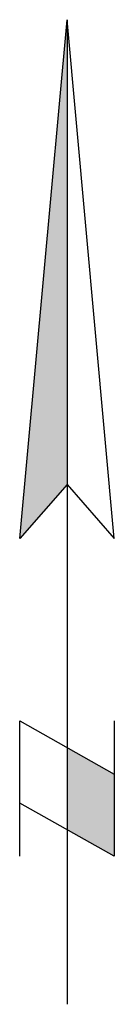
# Model space of a CAD drawing. Header units: metres. Extents: x -0.0028 to 0.0028, y -0.0304 to 0.0272.
import ezdxf

# ---------------------------------------------------------------- set-up
doc = ezdxf.new("R2010")
doc.units = ezdxf.units.M
doc.header["$MEASUREMENT"] = 0
doc.layers.add('RAM_Nordpfeil', color=7, linetype='Continuous', lineweight=25)

# ---------------------------------------------------------------- blocks, each defined once
blk = doc.blocks.new('Nordpfeil')
at = {"layer": 'RAM_Nordpfeil'}
blk.add_hatch(color=256, dxfattribs=at).paths.add_polyline_path([(0.00276, -0.021754), (-0.000005, -0.020197), (-0.000004, -0.020194), (-0.000004, -0.015399), (0.002758, -0.016955), (0.002758, -0.016956)])
for p, q in [((-0.00278, -0.003158), (0, 0.027189)), ((0.00276, -0.003153), (0, 0.027189)), ((0, 0.027189), (0, 0)), ((0, 0), (-0.002776, -0.003158)), ((-0.000004, 0), (-0.000004, -0.030411)), ((0, 0), (0.00276, -0.003153)), ((-0.002772, -0.021746), (-0.002776, -0.013837)), ((-0.002776, -0.013837), (0.00276, -0.016956)), ((0.002756, -0.013833), (0.00276, -0.021754)), ((-0.000004, -0.015397), (-0.000004, -0.020194)), ((0.00276, -0.021754), (-0.002772, -0.018639))]:
    blk.add_line(p, q, dxfattribs=at)
at = {"layer": 'RAM_Nordpfeil', "extrusion": (0, 0, -1)}
blk.add_solid([(0, 0), (0, 0.027189), (0.002776, -0.003158)], dxfattribs=at)

msp = doc.modelspace()

# ---------------------------------------------------------------- block references
at = {"layer": 'RAM_Nordpfeil'}
msp.add_blockref('Nordpfeil', (0, 0), dxfattribs=at)

doc.saveas('drawing.dxf')
